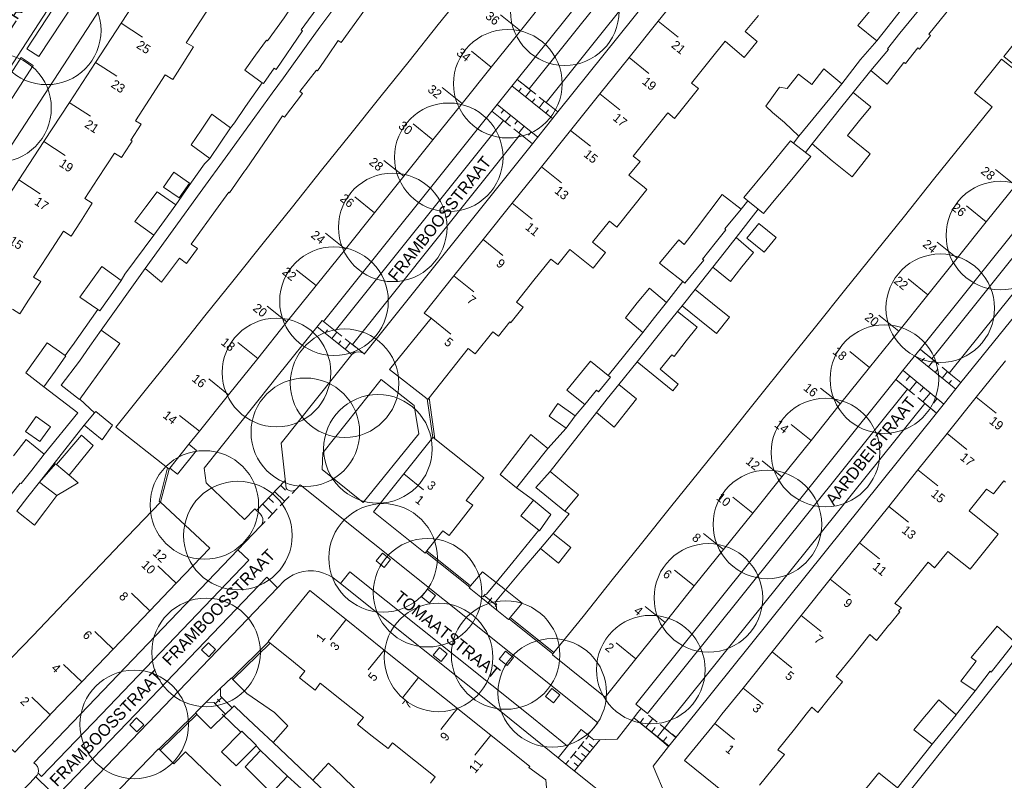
# Model space of a CAD drawing. Header units: metres. Extents: x 134994 to 136506, y 457393 to 459006.
# Tile 22 of 171: x 135301 to 135417, y 457792 to 457882. Entities that reach past the tile are written whole.
import ezdxf
from ezdxf.enums import TextEntityAlignment as Align

# ---------------------------------------------------------------- set-up
doc = ezdxf.new("R2010")
doc.units = ezdxf.units.M
for name, color, linetype, lineweight in [('B-WE-GR-BOOM-S', 250, 'Continuous', 13), ('B-WE-KG_BEBOUWING', 251, 'Continuous', 20), ('B-WE-KG_BEBOUWING TUSSENMUUR', 251, 'Continuous', 5), ('B-WE-KG_HUISNR', 251, 'Continuous', 5), ('B-WE-KG_ONDERGROND_REST', 251, 'Continuous', 5), ('B-WE-KG_STRAATNAAM', 251, 'Continuous', 5)]:
    doc.layers.add(name, color=color, linetype=linetype, lineweight=lineweight)
doc.styles.add('Styledgn000', font='dgn000.shx')

# ---------------------------------------------------------------- blocks, each defined once
blk = doc.blocks.new('SGR-BOOM_02')
blk.add_circle((0, 0), 6.4)

msp = doc.modelspace()

# ---------------------------------------------------------------- linework, layer by layer
at = {"layer": 'B-WE-KG_BEBOUWING', "flags": 128}
for points in [[(135411.16, 457883.69), (135410.35, 457882.67), (135408.35, 457880.18), (135408.55, 457880.02), (135407.27, 457878.42), (135407.08, 457878.59), (135405.59, 457876.72), (135405.42, 457876.86), (135403.45, 457874.28), (135401.51, 457875.9), (135403.59, 457878.38), (135403.49, 457878.47), (135404.95, 457880.29), (135408.23, 457884.36), (135411.84, 457888.87), (135413.09, 457890.42), (135415.29, 457888.85), (135413.95, 457887.18)], [(135332.37, 457882.12), (135330.43, 457879.39), (135330.28, 457879.5), (135328.99, 457877.7), (135327.74, 457875.95), (135329.8, 457874.47), (135329.93, 457874.38), (135331.18, 457876.19), (135331.43, 457876.02), (135334.55, 457880.57), (135334.37, 457880.7), (135336.67, 457883.82), (135338.96, 457886.94), (135336.65, 457888.57), (135335.52, 457886.87), (135334.54, 457885.38)], [(135401.42, 457882.91), (135399.99, 457881.21), (135402.23, 457879.39), (135403.57, 457881.1), (135404.99, 457882.9), (135404.87, 457882.99), (135402.85, 457884.6)], [(135391.33, 457869.78), (135393.05, 457868.16), (135396.68, 457872.6), (135398.1, 457874.34), (135395.99, 457876.09), (135394.56, 457874.27), (135393, 457875.49), (135391.66, 457873.77), (135390.77, 457873.96), (135389.14, 457871.7), (135389.95, 457870.96)], [(135398.12, 457871.66), (135394.59, 457867.26), (135396.95, 457865.26), (135399.33, 457863.36), (135401.43, 457866.08), (135398.77, 457868.26), (135400.2, 457870), (135401.54, 457871.64), (135399.44, 457873.32)], [(135324.83, 457867.35), (135326.07, 457869.16), (135323.85, 457870.74), (135322.59, 457868.88), (135321.41, 457867.14), (135323.6, 457865.54)], [(135388.26, 457859.54), (135387.03, 457860.55), (135386.55, 457860.95), (135389.41, 457864.41), (135392.06, 457867.61), (135392.4, 457867.35), (135393.8, 457866.27), (135393.83, 457866.25), (135394.44, 457865.77), (135391.81, 457862.59), (135390.13, 457860.57), (135388.87, 457859.04), (135388.68, 457859.2)], [(135316.09, 457859.85), (135317.39, 457861.61), (135319.6, 457860.05), (135318.27, 457858.23), (135317.01, 457856.5), (135314.78, 457858.09)], [(135383.18, 457855.55), (135384.45, 457857.13), (135384.33, 457857.22), (135386.23, 457859.56), (135384, 457861.3), (135380.97, 457857.29), (135379.54, 457855.4), (135378.88, 457855.93), (135376.62, 457853.21), (135377.38, 457852.6), (135379.36, 457851.01), (135379.59, 457850.83), (135381.85, 457853.55), (135381.67, 457853.68)], [(135384.23, 457854.42), (135385.64, 457856.23), (135387.7, 457854.45), (135386.33, 457852.74), (135384.97, 457851.03), (135382.9, 457852.7)], [(135309.59, 457850.99), (135310.88, 457852.78), (135313.16, 457851.13), (135311.89, 457849.34), (135310.65, 457847.58), (135310.43, 457847.73), (135308.3, 457849.2)], [(135374, 457848.5), (135375.42, 457850.23), (135377.43, 457848.54), (135376.04, 457846.77), (135374.67, 457845.02), (135372.6, 457846.76)], [(135381.33, 457846.51), (135379.27, 457848.17), (135380.82, 457850.1), (135382.88, 457848.45), (135384.88, 457846.84), (135383.33, 457844.91)], [(135378.72, 457847.48), (135380.81, 457845.85), (135381.05, 457845.66), (135379.77, 457844.02), (135378.33, 457842.18), (135378.06, 457842.4), (135376.69, 457840.68), (135378.8, 457838.92), (135378.18, 457838.14), (135373.98, 457841.57), (135377.42, 457845.86)], [(135309.49, 457843.41), (135308.24, 457841.65), (135306.11, 457838.82), (135308.27, 457837.12), (135308.3, 457837.16), (135311.63, 457841.8), (135313.01, 457843.72), (135310.8, 457845.28)], [(135303.19, 457842.03), (135301.93, 457840.27), (135304.05, 457838.63), (135305.37, 457840.47), (135306.66, 457842.26), (135306.58, 457842.31), (135304.45, 457843.79)], [(135367.83, 457836.53), (135369.17, 457838.21), (135369.43, 457838.01), (135370.84, 457839.76), (135370.58, 457839.96), (135368.5, 457841.63), (135367.08, 457839.89), (135365.71, 457838.22)], [(135366.67, 457835.21), (135365.61, 457833.73), (135363.6, 457835.17), (135364.65, 457836.65)], [(135366.67, 457835.21), (135365.61, 457833.73), (135363.6, 457835.17), (135364.65, 457836.65)], [(135310.03, 457835.55), (135310.17, 457835.72), (135312.15, 457834.08), (135310.93, 457832.38), (135308.82, 457834.11), (135310.93, 457832.38), (135312.15, 457834.08), (135310.17, 457835.72)], [(135303.58, 457832.15), (135304.83, 457833.9), (135303.16, 457835.1), (135301.9, 457833.35), (135303.58, 457832.15), (135301.9, 457833.35), (135303.16, 457835.1), (135304.83, 457833.9)], [(135302.18, 457825.64), (135303.53, 457827.36), (135305.43, 457829.55), (135305.54, 457829.45), (135307.04, 457828.2), (135308.11, 457827.29), (135305.59, 457825.8), (135303.57, 457827.33), (135303.53, 457827.36), (135305.43, 457829.55), (135305.54, 457829.45), (135308.48, 457832.91), (135309.85, 457831.71), (135307.04, 457828.2), (135308.11, 457827.29), (135305.59, 457825.8), (135304.27, 457824.06), (135302.95, 457822.32), (135300.86, 457823.96)], [(135307.04, 457828.2), (135309.85, 457831.71), (135308.48, 457832.91), (135305.54, 457829.45)], [(135359.77, 457826.69), (135357.82, 457828.28), (135361.46, 457832.98), (135363.46, 457831.34), (135361.46, 457832.98), (135357.82, 457828.28)], [(135349.89, 457832.62), (135349.92, 457832.65), (135350.13, 457832.47), (135355.9, 457827.87), (135353.84, 457825.22), (135354.61, 457824.65), (135353.22, 457822.88), (135351.81, 457821.1), (135351.07, 457821.65), (135351.81, 457821.1), (135353.22, 457822.88), (135354.61, 457824.65), (135353.84, 457825.22), (135355.9, 457827.87), (135350.13, 457832.47), (135349.92, 457832.65)], [(135346.47, 457828.34), (135342.91, 457823.88), (135349, 457819), (135349.08, 457819.1), (135349, 457819), (135342.91, 457823.88)], [(135363.74, 457828.61), (135367.08, 457825.88), (135365.44, 457823.97), (135362.04, 457826.74)], [(135363.74, 457828.61), (135367.08, 457825.88), (135365.44, 457823.97), (135362.04, 457826.74)], [(135302.18, 457825.64), (135303.53, 457827.36), (135303.57, 457827.33), (135305.59, 457825.8), (135304.27, 457824.06), (135302.95, 457822.32), (135300.86, 457823.96)], [(135410.47, 457819.04), (135409.04, 457817.27), (135408.27, 457817.95), (135406.22, 457815.4), (135404.37, 457813.08), (135405.12, 457812.57), (135404.8, 457812.21), (135404.96, 457812.08), (135404.8, 457812.21), (135405.12, 457812.57), (135404.37, 457813.08), (135406.22, 457815.4), (135408.27, 457817.95), (135409.04, 457817.27), (135410.47, 457819.04), (135410.6, 457819.2), (135413.22, 457817.1), (135416.53, 457821.23), (135413.1, 457823.98), (135415.16, 457826.55), (135415.97, 457825.98), (135417.18, 457827.53), (135417.41, 457827.36), (135417.18, 457827.53), (135415.97, 457825.98), (135415.16, 457826.55), (135413.1, 457823.98), (135416.53, 457821.23), (135413.22, 457817.1), (135410.6, 457819.2)], [(135361.78, 457825.26), (135363.8, 457823.54), (135362.46, 457821.64), (135362.39, 457821.7), (135360.29, 457823.39)], [(135361.78, 457825.26), (135363.8, 457823.54), (135362.46, 457821.64), (135362.39, 457821.7), (135360.29, 457823.39)], [(135364.09, 457821.32), (135366.15, 457819.65), (135364.73, 457817.82), (135362.59, 457819.54), (135364.73, 457817.82), (135366.15, 457819.65)], [(135358.45, 457814.69), (135357.36, 457815.53), (135355.75, 457816.81), (135354.35, 457815.13), (135355.75, 457816.81), (135357.36, 457815.53), (135356.23, 457814.15), (135355.93, 457814.01), (135355.54, 457813.81), (135354.18, 457814.91), (135354.25, 457815), (135354.18, 457814.91), (135355.54, 457813.81), (135357.44, 457812.29), (135357.35, 457812.87), (135357.29, 457813.27), (135358.45, 457814.69), (135360.42, 457813.12), (135359.01, 457811.41), (135360.42, 457813.12), (135358.45, 457814.69), (135357.36, 457815.53), (135356.23, 457814.15), (135355.93, 457814.01), (135355.54, 457813.81), (135357.44, 457812.29), (135358.82, 457811.17), (135358.9, 457811.27), (135358.82, 457811.17), (135357.44, 457812.29), (135357.35, 457812.87), (135357.29, 457813.27)], [(135414.87, 457808.54), (135413.33, 457806.7), (135413.93, 457806.27), (135412.13, 457803.92), (135413.84, 457802.75), (135415.58, 457805.07), (135415.71, 457804.97), (135417.08, 457806.7), (135418.51, 457808.51), (135418.46, 457808.55), (135416.41, 457810.38)], [(135414.87, 457808.54), (135413.33, 457806.7), (135413.93, 457806.27), (135412.13, 457803.92), (135413.84, 457802.75), (135415.58, 457805.07), (135415.71, 457804.97), (135417.08, 457806.7), (135418.51, 457808.51), (135418.46, 457808.55), (135416.41, 457810.38)], [(135333.05, 457806.54), (135330.72, 457808.4)], [(135373.84, 457806.55), (135370.23, 457802.04), (135363.99, 457807.03), (135370.23, 457802.04)], [(135329.07, 457796.3), (135329.11, 457796.34), (135327.39, 457798), (135327.28, 457797.89), (135325, 457795.58), (135326.7, 457793.93)], [(135331.23, 457794.18), (135332.77, 457792.72), (135330.88, 457790.72), (135329.33, 457792.26), (135327.77, 457793.8), (135329.6, 457795.72)], [(135339.18, 457792.73), (135337.61, 457794.25), (135335.76, 457792.25), (135337.29, 457790.78), (135338.9, 457789.21), (135338.97, 457789.28), (135340.75, 457791.21)], [(135401.08, 457791.41), (135399.69, 457789.71), (135401.93, 457787.86), (135403.3, 457789.6), (135404.67, 457791.35), (135402.46, 457793.11)]]:
    msp.add_lwpolyline(points, close=True, dxfattribs=at)
for points in [[(135283.07, 457835.34), (135280.06, 457830.72), (135277.05, 457826.1), (135274.01, 457821.44), (135280.19, 457817.28), (135280.4, 457817.15), (135282.32, 457820.12), (135280.4, 457817.15), (135280.19, 457817.28), (135274.01, 457821.44), (135277.05, 457826.1), (135280.06, 457830.72), (135283.07, 457835.34), (135286.08, 457839.95), (135289.08, 457844.56), (135292.03, 457849.08), (135295.06, 457853.73), (135298.11, 457858.41), (135301.12, 457863.02), (135304.05, 457867.52), (135307.06, 457872.13), (135310.15, 457876.86), (135313.15, 457881.48), (135316.17, 457886.09)], [(135353.97, 457885.61), (135350.53, 457881.32), (135347.1, 457877.02), (135343.66, 457872.73), (135340.22, 457868.43), (135336.78, 457864.14), (135333.35, 457859.85), (135329.91, 457855.55), (135326.48, 457851.25), (135323.02, 457846.97), (135319.59, 457842.67), (135316.16, 457838.38), (135312.55, 457833.87), (135318.64, 457829.05), (135318.82, 457828.91), (135318.91, 457829.03), (135321.16, 457831.84), (135322.39, 457833.38), (135321.16, 457831.84), (135318.91, 457829.03), (135318.82, 457828.91), (135318.64, 457829.05), (135312.55, 457833.87)], [(135388.28, 457882.39), (135386.7, 457880.49), (135388.12, 457879.34), (135386.6, 457877.44), (135384.35, 457879.37), (135382.42, 457876.95), (135380.4, 457874.43), (135381.21, 457873.78), (135379.79, 457872.01), (135378.38, 457870.23), (135377.6, 457870.91), (135375.55, 457868.35), (135373.53, 457865.82), (135374.33, 457865.19), (135373.02, 457863.56), (135374.61, 457862.31), (135375.14, 457861.89), (135371.58, 457857.44), (135370.71, 457858.14), (135368.72, 457855.65), (135370.24, 457854.43), (135368.79, 457852.62), (135366.05, 457854.82), (135364.64, 457853.05), (135363.82, 457853.68), (135361.81, 457851.17), (135359.75, 457848.58), (135360.55, 457848.01), (135359.15, 457846.25), (135359.1, 457846.17), (135358.96, 457846.29), (135357.64, 457844.58), (135356.97, 457845.1), (135354.87, 457842.49), (135354.06, 457843.14), (135349.48, 457837.32), (135349.32, 457837.11), (135349.23, 457837.18), (135344.81, 457840.66), (135349.7, 457846.7), (135348.86, 457847.28), (135352.38, 457851.68), (135355.82, 457855.97), (135359.26, 457860.26), (135362.7, 457864.55), (135366.14, 457868.84), (135369.58, 457873.14), (135373.03, 457877.43), (135376.47, 457881.72), (135379.91, 457886.01)], [(135324.38, 457884.63), (135322.51, 457881.76), (135320.82, 457879.16), (135321.68, 457878.69), (135320.34, 457876.58), (135319.24, 457874.85), (135318.35, 457875.38), (135316.5, 457872.53), (135314.85, 457869.99), (135315.53, 457869.58), (135314.3, 457867.69), (135314.47, 457867.58), (135314.24, 457867.23), (135313.19, 457865.65), (135312.36, 457866.17), (135310.41, 457863.18), (135308.88, 457860.83), (135309.76, 457860.25), (135308.37, 457858.08), (135307.28, 457856.37), (135306.37, 457856.97), (135304.48, 457854.07), (135302.83, 457851.54), (135303.69, 457851.02), (135302.26, 457848.82), (135301.22, 457847.23), (135300.37, 457847.76)], [(135342.99, 457884.64), (135340.95, 457881.77), (135339.08, 457879.2), (135338.75, 457879.44), (135337.51, 457877.62), (135336.3, 457875.85), (135336.17, 457875.94), (135334.23, 457873.43), (135334.54, 457873.2), (135332.43, 457870.4), (135332.19, 457870.57), (135330.95, 457868.76), (135327.89, 457864.28), (135327.72, 457864.03), (135325.94, 457861.49), (135325.85, 457861.56), (135324.59, 457859.82), (135321.42, 457855.43), (135322.16, 457854.91), (135320.88, 457853.16), (135320.04, 457853.79), (135317.92, 457850.97), (135315.98, 457852.58), (135319.29, 457857.14), (135322.47, 457861.52), (135325.73, 457866.01), (135328.92, 457870.4), (135330.98, 457873.24), (135332.28, 457875.03), (135335.38, 457879.34), (135336.57, 457881), (135338.48, 457883.53)], [(135322.39, 457833.38), (135325.83, 457837.67), (135329.27, 457841.96), (135332.71, 457846.26), (135336.15, 457850.55), (135339.59, 457854.84), (135343.03, 457859.14), (135346.47, 457863.43), (135349.9, 457867.72), (135353.34, 457872.02), (135356.78, 457876.31), (135360.22, 457880.6), (135363.66, 457884.89)], [(135420.49, 457881.7), (135417.18, 457877.57), (135419.25, 457875.91)], [(135418.99, 457875.6), (135416.93, 457877.26), (135413.74, 457873.28), (135415.81, 457871.62), (135412.36, 457867.33), (135408.92, 457863.04), (135405.48, 457858.75), (135402.04, 457854.46), (135398.43, 457849.96), (135395.15, 457845.88), (135391.59, 457841.44), (135388.26, 457837.29), (135384.82, 457833), (135381.38, 457828.71), (135377.93, 457824.42), (135374.49, 457820.13), (135371.05, 457815.84), (135367.61, 457811.54), (135364.18, 457807.27), (135364.06, 457807.12), (135363.99, 457807.03), (135364.06, 457807.12), (135364.18, 457807.27), (135367.61, 457811.54), (135371.05, 457815.84), (135374.49, 457820.13), (135377.93, 457824.42), (135381.38, 457828.71), (135384.82, 457833)], [(135320, 457860.88), (135318.17, 457862.17), (135319.39, 457863.91), (135321.22, 457862.62), (135320, 457860.88)], [(135397.8, 457836.44), (135394.48, 457832.3), (135391.04, 457828.01), (135387.6, 457823.72), (135384.16, 457819.42), (135380.72, 457815.13), (135377.28, 457810.84), (135373.84, 457806.55), (135377.28, 457810.84), (135380.72, 457815.13), (135384.16, 457819.42), (135387.6, 457823.72), (135391.04, 457828.01), (135394.48, 457832.3), (135397.8, 457836.44), (135401.37, 457840.89), (135404.65, 457844.99), (135408.25, 457849.47), (135411.69, 457853.77), (135415.13, 457858.06), (135418.57, 457862.35)], [(135388.32, 457857.87), (135390.36, 457856.21), (135388.95, 457854.47), (135386.91, 457856.13), (135388.32, 457857.87)], [(135417.38, 457841.68), (135413.94, 457837.39), (135410.51, 457833.1)], [(135369.18, 457835.59), (135370.46, 457837.18), (135371.83, 457838.89), (135373.92, 457837.2), (135372.56, 457835.49), (135371.26, 457833.85), (135369.18, 457835.59), (135371.26, 457833.85), (135372.56, 457835.49)], [(135385.65, 457789.65), (135379.55, 457794.54), (135383.12, 457798.93), (135383.98, 457800), (135386.46, 457803.1), (135389.88, 457807.36), (135393.32, 457811.65), (135396.75, 457815.94), (135400.19, 457820.23), (135403.63, 457824.52), (135407.07, 457828.81), (135410.51, 457833.1), (135407.07, 457828.81), (135403.63, 457824.52), (135400.19, 457820.23), (135396.75, 457815.94), (135393.32, 457811.65), (135389.88, 457807.36), (135386.46, 457803.1), (135383.98, 457800)], [(135299.29, 457824.77), (135301.28, 457827.27), (135301.38, 457827.2), (135302.63, 457828.8), (135304.08, 457830.67), (135301.95, 457832.4), (135300.48, 457830.47)], [(135300.48, 457830.47), (135301.95, 457832.4), (135304.08, 457830.67), (135302.63, 457828.8), (135301.38, 457827.2), (135301.28, 457827.27), (135299.29, 457824.77)], [(135295.81, 457800), (135294.79, 457800.95), (135294.87, 457801.04), (135294.79, 457800.95), (135295.81, 457800), (135300.62, 457795.55), (135304.8, 457799.94), (135304.85, 457800), (135308.51, 457803.82), (135312.23, 457807.69), (135316.54, 457812.2), (135319.66, 457815.45), (135323.62, 457819.58), (135317.8, 457825.02), (135323.62, 457819.58), (135319.66, 457815.45), (135316.54, 457812.2), (135312.23, 457807.69), (135308.51, 457803.82), (135304.85, 457800)], [(135353.65, 457800), (135352.79, 457800.68), (135348.22, 457804.33), (135344.16, 457807.58), (135339.67, 457811.17), (135335.4, 457814.59), (135330.51, 457808.57), (135335.4, 457814.59), (135339.67, 457811.17), (135344.16, 457807.58), (135348.22, 457804.33), (135352.79, 457800.68), (135353.65, 457800), (135356.72, 457797.55), (135361.35, 457793.84), (135361.22, 457793.72), (135363.2, 457792.26), (135363.35, 457790.9)], [(135393.89, 457800), (135394.55, 457800.84), (135395.27, 457800.23), (135396.65, 457801.93), (135398.2, 457803.84), (135397.45, 457804.45), (135399.35, 457806.82), (135401.42, 457809.4), (135402.18, 457808.71), (135403.6, 457810.46), (135403.79, 457810.68), (135403.6, 457810.46), (135402.18, 457808.71), (135401.42, 457809.4), (135399.35, 457806.82), (135397.45, 457804.45), (135398.2, 457803.84), (135396.65, 457801.93), (135395.27, 457800.23), (135394.55, 457800.84), (135393.89, 457800), (135392.52, 457798.25), (135390.58, 457795.8), (135391.35, 457795.28), (135389.89, 457793.48), (135388.39, 457791.63)], [(135349.64, 457791.9), (135350.19, 457792.63), (135347.85, 457794.49), (135345.16, 457796.65), (135344.63, 457795.97), (135342.75, 457797.44), (135341.02, 457798.8), (135341.71, 457799.62), (135341.23, 457800), (135339.34, 457801.51), (135336.63, 457803.68), (135336.04, 457802.83), (135334.2, 457804.32), (135334.81, 457805.08), (135334.2, 457804.32), (135336.04, 457802.83), (135336.63, 457803.68), (135339.34, 457801.51), (135341.23, 457800)], [(135331.42, 457800), (135331.22, 457800.2), (135331.42, 457800), (135332.82, 457798.64), (135331.07, 457796.68), (135329.38, 457798.25), (135327.52, 457800), (135326.47, 457800.99), (135326.23, 457800.76), (135325.04, 457802), (135324.89, 457802.15), (135325.04, 457802), (135326.23, 457800.76), (135325.46, 457800.01), (135324.26, 457801.25), (135324.11, 457801.4), (135324.26, 457801.25), (135325.46, 457800.01), (135325.45, 457800), (135323.73, 457798.32), (135322.1, 457799.99), (135322.09, 457800), (135321.91, 457800.18), (135323.18, 457801.42), (135324.89, 457803.09), (135326.15, 457804.32), (135326.19, 457804.28), (135326.34, 457804.12), (135327.97, 457802.45), (135326.34, 457804.12), (135326.19, 457804.28), (135326.15, 457804.32), (135324.89, 457803.09), (135324.89, 457802.15), (135324.89, 457803.09), (135323.18, 457801.42), (135324.11, 457801.4), (135323.18, 457801.42), (135321.91, 457800.18), (135322.09, 457800)], [(135411.51, 457800), (135411.57, 457799.95), (135410.17, 457798.22), (135408.77, 457796.48), (135406.59, 457798.19), (135408.05, 457799.93), (135408.11, 457800), (135409.54, 457801.71), (135411.51, 457800), (135409.54, 457801.71), (135408.11, 457800)], [(135324.93, 457791.57), (135322.95, 457793.47), (135320.73, 457795.59), (135319.37, 457794.16), (135317.76, 457795.76), (135317.62, 457795.91), (135317.57, 457795.95), (135312.03, 457790.19)]]:
    msp.add_lwpolyline(points, dxfattribs=at)
at = {"layer": 'B-WE-KG_BEBOUWING'}
for points in [[(135310.03, 457835.55), (135308.82, 457834.11)], [(135346.47, 457828.34), (135349.89, 457832.62)], [(135363.46, 457831.34), (135359.77, 457826.69)], [(135294.87, 457801.04), (135295.05, 457801.23), (135299.07, 457805.43), (135302.78, 457809.31), (135306.49, 457813.19), (135310.82, 457817.72), (135313.92, 457820.96), (135317.8, 457825.02), (135313.92, 457820.96), (135310.82, 457817.72), (135306.49, 457813.19), (135302.78, 457809.31), (135299.07, 457805.43), (135295.05, 457801.23)], [(135349.2, 457819.26), (135351.07, 457821.65), (135349.2, 457819.26), (135349.08, 457819.1)], [(135364.09, 457821.32), (135362.59, 457819.54)], [(135354.35, 457815.13), (135354.25, 457815)], [(135404.96, 457812.08), (135403.79, 457810.68)], [(135359.01, 457811.41), (135358.9, 457811.27)], [(135330.55, 457808.53), (135330.51, 457808.57), (135330.55, 457808.53), (135330.72, 457808.4)], [(135334.81, 457805.08), (135333.05, 457806.54)], [(135331.22, 457800.2), (135327.97, 457802.45)]]:
    msp.add_lwpolyline(points, close=True, dxfattribs=at)
msp.add_lwpolyline([(135327.52, 457800), (135326.47, 457800.99), (135326.23, 457800.76), (135325.46, 457800.01), (135325.45, 457800)], dxfattribs=at)
at = {"layer": 'B-WE-KG_BEBOUWING TUSSENMUUR'}
for p, q in [((135360.22, 457880.6), (135357.88, 457882.48)), ((135376.47, 457881.72), (135378.81, 457879.84)), ((135313.15, 457881.48), (135315.67, 457879.84)), ((135356.78, 457876.31), (135354.44, 457878.18)), ((135373.03, 457877.43), (135375.37, 457875.55)), ((135310.14, 457876.86), (135312.66, 457875.23)), ((135353.35, 457872.01), (135351, 457873.89)), ((135369.59, 457873.14), (135371.93, 457871.26)), ((135307.04, 457872.14), (135309.56, 457870.51)), ((135349.91, 457867.72), (135347.57, 457869.6)), ((135366.14, 457868.84), (135368.49, 457866.97)), ((135304.04, 457867.53), (135306.55, 457865.89)), ((135346.47, 457863.43), (135344.13, 457865.3)), ((135362.7, 457864.55), (135365.05, 457862.68)), ((135418.57, 457862.35), (135416.23, 457864.23)), ((135301.12, 457863.02), (135303.63, 457861.38)), ((135343.03, 457859.14), (135340.69, 457861.01)), ((135359.26, 457860.26), (135361.6, 457858.38)), ((135415.13, 457858.06), (135412.79, 457859.94)), ((135339.59, 457854.84), (135337.25, 457856.72)), ((135355.82, 457855.97), (135358.16, 457854.09)), ((135411.69, 457853.77), (135409.35, 457855.65)), ((135336.15, 457850.55), (135333.81, 457852.42)), ((135352.38, 457851.68), (135354.72, 457849.8)), ((135408.25, 457849.47), (135405.91, 457851.35)), ((135332.71, 457846.26), (135330.37, 457848.13)), ((135404.81, 457845.18), (135402.47, 457847.06)), ((135349.7, 457846.7), (135352.04, 457844.82)), ((135329.27, 457841.96), (135326.93, 457843.84)), ((135401.37, 457840.89), (135399.03, 457842.77)), ((135325.83, 457837.67), (135323.49, 457839.55)), ((135397.93, 457836.6), (135395.59, 457838.47)), ((135413.94, 457837.39), (135416.29, 457835.52)), ((135322.39, 457833.38), (135320.05, 457835.25)), ((135322.39, 457833.38), (135320.05, 457835.25)), ((135394.48, 457832.3), (135392.14, 457834.18)), ((135394.48, 457832.3), (135392.14, 457834.18)), ((135410.51, 457833.1), (135412.85, 457831.23)), ((135410.51, 457833.1), (135412.85, 457831.23)), ((135391.04, 457828.01), (135388.7, 457829.89)), ((135391.04, 457828.01), (135388.7, 457829.89)), ((135346.47, 457828.34), (135348.81, 457826.46)), ((135346.47, 457828.34), (135348.81, 457826.46)), ((135407.07, 457828.81), (135409.41, 457826.94)), ((135407.07, 457828.81), (135409.41, 457826.94)), ((135387.6, 457823.72), (135385.26, 457825.59)), ((135387.6, 457823.72), (135385.26, 457825.59)), ((135403.63, 457824.52), (135405.97, 457822.65)), ((135403.63, 457824.52), (135405.97, 457822.65)), ((135384.16, 457819.42), (135381.82, 457821.3)), ((135384.16, 457819.42), (135381.82, 457821.3)), ((135400.19, 457820.23), (135402.53, 457818.35)), ((135400.19, 457820.23), (135402.53, 457818.35)), ((135319.66, 457815.45), (135317.5, 457817.52)), ((135319.66, 457815.45), (135317.5, 457817.52)), ((135380.72, 457815.13), (135378.38, 457817.01)), ((135380.72, 457815.13), (135378.38, 457817.01)), ((135396.75, 457815.94), (135399.1, 457814.06)), ((135396.75, 457815.94), (135399.1, 457814.06)), ((135316.54, 457812.2), (135314.38, 457814.27)), ((135316.54, 457812.2), (135314.38, 457814.27)), ((135377.28, 457810.84), (135374.94, 457812.72)), ((135377.28, 457810.84), (135374.94, 457812.72)), ((135339.66, 457811.15), (135337.8, 457808.8)), ((135339.66, 457811.15), (135337.8, 457808.8)), ((135393.32, 457811.65), (135395.66, 457809.77)), ((135393.32, 457811.65), (135395.66, 457809.77)), ((135312.23, 457807.69), (135310.06, 457809.77)), ((135312.23, 457807.69), (135310.06, 457809.77)), ((135344.16, 457807.58), (135342.29, 457805.23)), ((135344.16, 457807.58), (135342.29, 457805.23)), ((135373.84, 457806.54), (135371.5, 457808.42)), ((135373.84, 457806.54), (135371.5, 457808.42)), ((135389.88, 457807.36), (135392.22, 457805.48)), ((135389.88, 457807.36), (135392.22, 457805.48)), ((135308.51, 457803.82), (135306.35, 457805.89)), ((135308.51, 457803.82), (135306.35, 457805.89)), ((135348.22, 457804.33), (135346.36, 457801.98)), ((135348.22, 457804.33), (135346.36, 457801.98)), ((135386.48, 457803.09), (135388.82, 457801.21)), ((135386.48, 457803.09), (135388.82, 457801.21)), ((135304.73, 457800), (135302.63, 457802.02)), ((135304.73, 457800), (135302.63, 457802.02)), ((135352.79, 457800.69), (135352.24, 457800)), ((135352.79, 457800.69), (135352.24, 457800)), ((135304.8, 457799.94), (135304.73, 457800)), ((135352.24, 457800), (135350.83, 457798.23)), ((135383.12, 457798.93), (135385.45, 457797.04)), ((135356.72, 457797.54), (135354.85, 457795.2))]:
    msp.add_line(p, q, dxfattribs=at)
at = {"layer": 'B-WE-KG_ONDERGROND_REST'}
for p, q in [((135390.3, 457912.91), (135359.84, 457874.86)), ((135364.64, 457871.02), (135390.99, 457903.96)), ((135306.14, 457884.75), (135302.06, 457878.46)), ((135400.31, 457877.21), (135402.23, 457879.39)), ((135303.47, 457877.55), (135302.06, 457878.46)), ((135301.39, 457877.43), (135294.99, 457867.56)), ((135302.81, 457876.51), (135301.39, 457877.43)), ((135398.1, 457874.34), (135400.31, 457877.21)), ((135401.51, 457875.9), (135399.44, 457873.32)), ((135359.84, 457874.86), (135356.84, 457871.12)), ((135360.44, 457874.38), (135359.84, 457874.86)), ((135329.8, 457874.47), (135327.81, 457871.67)), ((135364.02, 457870.24), (135359.22, 457874.08)), ((135360.02, 457873.44), (135360.33, 457873.83)), ((135360.82, 457872.8), (135361.44, 457873.58)), ((135362.04, 457873.1), (135360.84, 457874.06)), ((135431.96, 457873.83), (135407.33, 457843.06)), ((135361.62, 457872.16), (135361.93, 457872.55)), ((135363.64, 457871.82), (135362.44, 457872.78)), ((135362.27, 457868.05), (135357.47, 457871.9)), ((135358.27, 457871.26), (135357.96, 457870.87)), ((135362.42, 457871.52), (135363.04, 457872.3)), ((135363.22, 457870.88), (135363.53, 457871.27)), ((135364.64, 457871.02), (135364.05, 457871.5)), ((135356.84, 457871.12), (135337, 457846.33)), ((135357.44, 457870.64), (135356.84, 457871.12)), ((135359.04, 457869.35), (135357.84, 457870.32)), ((135359.07, 457870.62), (135358.44, 457869.84)), ((135361.65, 457867.27), (135364.64, 457871.02)), ((135360.64, 457868.07), (135359.44, 457869.03)), ((135359.87, 457869.97), (135359.56, 457869.59)), ((135360.67, 457869.33), (135360.04, 457868.55)), ((135361.47, 457868.69), (135361.16, 457868.3)), ((135393.05, 457868.16), (135392.4, 457867.35)), ((135394.59, 457867.26), (135393.83, 457866.25)), ((135323, 457864.89), (135323.6, 457865.54)), ((135386.23, 457859.56), (135387.03, 457860.55)), ((135388.26, 457859.54), (135385.64, 457856.23)), ((135313.59, 457851.91), (135317.01, 457856.5)), ((135382.9, 457852.7), (135380.82, 457850.1)), ((135310.8, 457845.28), (135315.98, 457852.58)), ((135313.16, 457851.13), (135313.59, 457851.91)), ((135377.43, 457848.54), (135379.36, 457851.01)), ((135420.28, 457849.23), (135412.15, 457839.11)), ((135378.72, 457847.48), (135379.27, 457848.17)), ((135336.86, 457846.44), (135331.25, 457839.42)), ((135336.26, 457845.69), (135340.35, 457842.41)), ((135337, 457846.33), (135336.86, 457846.44)), ((135337, 457846.33), (135337.6, 457845.86)), ((135337.19, 457844.94), (135337.49, 457845.32)), ((135337.98, 457844.31), (135338.58, 457845.07)), ((135337.99, 457845.54), (135339.18, 457844.59)), ((135370.58, 457839.96), (135374.67, 457845.02)), ((135338.77, 457843.67), (135339.07, 457844.05)), ((135339.56, 457843.04), (135340.17, 457843.8)), ((135339.57, 457844.27), (135340.76, 457843.32)), ((135340.35, 457842.41), (135340.66, 457842.79)), ((135341.16, 457843.01), (135341.75, 457842.53)), ((135407.33, 457843.06), (135405.26, 457840.48)), ((135406.7, 457842.28), (135411.53, 457838.33)), ((135408.34, 457842.23), (135409.55, 457841.24)), ((135407.51, 457841.62), (135407.83, 457842.01)), ((135408.31, 457840.96), (135408.95, 457841.74)), ((135410.13, 457836.56), (135405.32, 457840.52)), ((135406.12, 457839.86), (135405.69, 457839.34)), ((135409.11, 457840.3), (135409.43, 457840.69)), ((135409.92, 457839.65), (135410.55, 457840.42)), ((135409.95, 457840.91), (135411.15, 457839.92)), ((135330.97, 457839.07), (135331.25, 457839.42)), ((135405.07, 457838.99), (135404.47, 457839.48)), ((135406.92, 457839.2), (135406.07, 457838.16)), ((135410.2, 457836.67), (135412.15, 457839.11)), ((135410.72, 457838.99), (135411.04, 457839.37)), ((135304.05, 457838.63), (135308.04, 457835.56)), ((135406.67, 457837.67), (135405.47, 457838.66)), ((135407.72, 457838.54), (135407.3, 457838.02)), ((135408.52, 457837.88), (135407.67, 457836.84)), ((135310.03, 457835.55), (135308.3, 457837.16)), ((135349.23, 457837.18), (135349.89, 457832.62)), ((135350.13, 457832.47), (135349.48, 457837.32)), ((135366.67, 457835.21), (135367.83, 457836.53)), ((135366.67, 457835.21), (135367.83, 457836.53)), ((135408.27, 457836.35), (135407.07, 457837.34)), ((135409.33, 457837.22), (135408.9, 457836.7)), ((135304.08, 457830.67), (135308.04, 457835.56)), ((135304.08, 457830.67), (135308.04, 457835.56)), ((135363.74, 457828.61), (135369.18, 457835.59)), ((135363.74, 457828.61), (135369.18, 457835.59)), ((135409.27, 457835.52), (135408.67, 457836.02)), ((135409.27, 457835.52), (135408.67, 457836.02)), ((135303.53, 457827.36), (135308.82, 457834.11)), ((135303.53, 457827.36), (135308.82, 457834.11)), ((135363.46, 457831.34), (135365.61, 457833.73)), ((135363.46, 457831.34), (135365.61, 457833.73)), ((135317.8, 457825.02), (135318.82, 457828.91)), ((135317.8, 457825.02), (135318.82, 457828.91)), ((135332.5, 457827.58), (135329.11, 457824.05)), ((135332.5, 457827.58), (135329.11, 457824.05)), ((135331.24, 457826.27), (135332.43, 457825.13)), ((135331.24, 457826.27), (135332.43, 457825.13)), ((135331.95, 457827.01), (135332.55, 457826.44)), ((135331.95, 457827.01), (135332.55, 457826.44)), ((135333.85, 457826.6), (135333.32, 457826.05)), ((135333.85, 457826.6), (135333.32, 457826.05)), ((135361.78, 457825.26), (135359.77, 457826.69)), ((135361.78, 457825.26), (135359.77, 457826.69)), ((135329.82, 457824.8), (135331.01, 457823.65)), ((135329.82, 457824.8), (135331.01, 457823.65)), ((135330.53, 457825.53), (135331.13, 457824.96)), ((135330.53, 457825.53), (135331.13, 457824.96)), ((135332.96, 457825.68), (135331.9, 457824.58)), ((135332.96, 457825.68), (135331.9, 457824.58)), ((135331.55, 457824.21), (135330.48, 457823.1)), ((135331.55, 457824.21), (135330.48, 457823.1)), ((135330.13, 457822.73), (135329.59, 457822.18)), ((135330.13, 457822.73), (135329.59, 457822.18)), ((135326.93, 457819.39), (135329.59, 457822.18)), ((135326.93, 457819.39), (135329.59, 457822.18)), ((135308.37, 457800), (135326.93, 457819.39)), ((135308.37, 457800), (135326.93, 457819.39)), ((135349.08, 457819.1), (135354.25, 457815)), ((135349.08, 457819.1), (135354.25, 457815)), ((135354.35, 457815.13), (135349.2, 457819.26)), ((135354.35, 457815.13), (135349.2, 457819.26)), ((135317.33, 457800), (135331.61, 457814.92)), ((135317.33, 457800), (135331.61, 457814.92)), ((135339, 457815.41), (135358.29, 457800)), ((135339, 457815.41), (135358.29, 457800)), ((135355.54, 457813.81), (135357.44, 457812.29)), ((135355.54, 457813.81), (135357.44, 457812.29)), ((135355.82, 457813.86), (135356.05, 457814.15)), ((135355.82, 457813.86), (135356.05, 457814.15)), ((135355.93, 457814.01), (135357.35, 457812.87)), ((135355.93, 457814.01), (135357.35, 457812.87)), ((135355.93, 457814.01), (135357.35, 457812.87)), ((135355.93, 457814.01), (135357.35, 457812.87)), ((135356.42, 457813.16), (135356.87, 457813.72)), ((135356.42, 457813.16), (135356.87, 457813.72)), ((135357.23, 457812.73), (135357.46, 457813.02)), ((135357.23, 457812.73), (135357.46, 457813.02)), ((135358.9, 457811.27), (135364.06, 457807.12)), ((135358.9, 457811.27), (135364.06, 457807.12)), ((135364.18, 457807.27), (135359.01, 457811.41)), ((135364.18, 457807.27), (135359.01, 457811.41)), ((135323.18, 457801.42), (135324.89, 457803.09)), ((135323.18, 457801.42), (135324.89, 457803.09)), ((135411.61, 457800), (135413.84, 457802.75)), ((135411.61, 457800), (135413.84, 457802.75)), ((135325.04, 457802), (135324.26, 457801.25)), ((135325.04, 457802), (135324.26, 457801.25)), ((135325.04, 457802), (135324.26, 457801.25)), ((135325.04, 457802), (135324.26, 457801.25)), ((135324.5, 457801.78), (135324.8, 457801.47)), ((135324.5, 457801.78), (135324.8, 457801.47)), ((135324.96, 457802.08), (135325.11, 457801.92)), ((135324.96, 457802.08), (135325.11, 457801.92)), ((135324.18, 457801.33), (135324.33, 457801.17)), ((135324.18, 457801.33), (135324.33, 457801.17)), ((135374.45, 457800.7), (135375.21, 457800.09)), ((135374.45, 457800.7), (135375.21, 457800.09)), ((135308.37, 457800), (135302.88, 457794.3)), ((135317.33, 457800), (135307.47, 457789.78)), ((135327.28, 457797.89), (135325.08, 457800)), ((135358.29, 457800), (135364.66, 457794.88)), ((135361.14, 457800), (135365.79, 457796.26)), ((135371.64, 457797.06), (135373.59, 457799.6)), ((135373.59, 457799.6), (135373.9, 457800)), ((135373.59, 457799.6), (135376.36, 457797.32)), ((135373.59, 457799.6), (135377.74, 457796.26)), ((135374.32, 457799.01), (135374.74, 457799.53)), ((135375.01, 457798.46), (135375.83, 457799.49)), ((135375.32, 457799.9), (135376.35, 457799.08)), ((135398.38, 457781.29), (135413.33, 457800)), ((135411.57, 457799.95), (135411.61, 457800)), ((135375.69, 457797.91), (135376.1, 457798.43)), ((135376.37, 457797.36), (135377.2, 457798.39)), ((135376.69, 457798.8), (135377.71, 457797.98)), ((135366.6, 457793.33), (135369.57, 457797.01)), ((135367.93, 457797.06), (135368.27, 457797.47)), ((135371.64, 457797.06), (135368.86, 457796.99)), ((135376.36, 457797.32), (135377.69, 457796.2)), ((135377.05, 457796.81), (135377.47, 457797.33)), ((135378.05, 457797.7), (135378.57, 457797.29)), ((135329.6, 457795.72), (135329.07, 457796.3)), ((135335.76, 457792.25), (135331.07, 457796.68)), ((135365.79, 457796.26), (135364.66, 457794.88)), ((135367.04, 457795.95), (135367.71, 457796.78)), ((135368.39, 457795.55), (135367.37, 457796.37)), ((135368.83, 457796.1), (135368.33, 457796.51)), ((135377.69, 457796.2), (135375.88, 457793.88)), ((135404.67, 457791.35), (135408.77, 457796.48)), ((135366.14, 457794.84), (135366.81, 457795.67)), ((135367.49, 457794.44), (135366.48, 457795.26)), ((135367.94, 457794.99), (135367.43, 457795.4)), ((135365.58, 457794.15), (135365.92, 457794.56)), ((135367.04, 457793.88), (135366.54, 457794.29)), ((135375.88, 457793.88), (135377.41, 457790.29)), ((135303.79, 457792.68), (135303.38, 457793.07)), ((135332.77, 457792.72), (135335.19, 457790.5))]:
    msp.add_line(p, q, dxfattribs=at)
at = {"layer": 'B-WE-KG_ONDERGROND_REST', "flags": 128}
for points in [[(135352.27, 457941.46), (135349.72, 457943.12), (135342.1, 457931.49), (135336.13, 457922.35), (135322.39, 457901.19), (135294.11, 457857.74), (135282.08, 457839.39), (135271.45, 457823.01), (135274.01, 457821.44)], [(135391.7, 457911.8), (135361.24, 457873.75)], [(135393.68, 457910.17), (135363.25, 457872.14)], [(135291.04, 457863.47), (135291.74, 457863.47), (135295.54, 457869.31), (135307.44, 457887.63), (135311.97, 457894.59), (135311.54, 457895.42)], [(135303.47, 457877.55), (135307.6, 457883.81), (135306.14, 457884.75)], [(135294.99, 457867.56), (135296.37, 457866.63), (135302.81, 457876.51)], [(135436.23, 457876.3), (135408.71, 457841.93)], [(135361.24, 457873.75), (135359.84, 457874.86)], [(135438.36, 457874.61), (135410.77, 457840.24)], [(135326.07, 457869.16), (135326.54, 457869.74), (135327.81, 457871.67)], [(135363.25, 457872.14), (135364.64, 457871.02)], [(135356.84, 457871.12), (135358.24, 457870)], [(135358.24, 457870), (135338.4, 457845.22)], [(135360.25, 457868.39), (135340.42, 457843.6)], [(135361.65, 457867.27), (135360.25, 457868.39)], [(135361.65, 457867.27), (135361.05, 457867.75)], [(135341.75, 457842.53), (135341.81, 457842.48), (135361.65, 457867.27)], [(135323, 457864.89), (135321.44, 457862.76), (135319.6, 457860.05)], [(135306.58, 457842.31), (135307.38, 457843.45), (135307.42, 457843.47), (135310.43, 457847.73)], [(135338.4, 457845.22), (135337, 457846.33)], [(135340.42, 457843.6), (135341.75, 457842.53)], [(135340.35, 457842.41), (135332.01, 457831.98), (135332.61, 457826.66)], [(135340.35, 457842.41), (135340.58, 457842.59), (135340.85, 457842.71), (135341.14, 457842.74), (135341.42, 457842.7), (135341.69, 457842.57), (135341.75, 457842.53)], [(135407.33, 457843.06), (135407.94, 457842.56)], [(135408.71, 457841.93), (135407.33, 457843.06)], [(135371.83, 457838.89), (135373.98, 457841.57)], [(135405.26, 457840.48), (135404.47, 457839.48)], [(135410.77, 457840.24), (135412.15, 457839.11)], [(135328.92, 457824.24), (135327.7, 457822.97), (135323.17, 457827.31), (135322.95, 457829.04), (135330.97, 457839.07)], [(135336.85, 457828.86), (135336.94, 457830.82), (135343.8, 457839.48), (135347.71, 457836.4), (135348.25, 457833.08), (135341.7, 457824.97), (135336.85, 457828.86)], [(135404.47, 457839.48), (135373.82, 457801.2), (135374.45, 457800.7)], [(135405.84, 457838.35), (135404.47, 457839.48)], [(135411.56, 457839.6), (135412.15, 457839.11)], [(135375.21, 457800.09), (135405.84, 457838.35)], [(135378.48, 457800), (135407.9, 457836.66)], [(135378.48, 457800), (135407.9, 457836.66)], [(135407.9, 457836.66), (135409.27, 457835.52)], [(135407.9, 457836.66), (135409.27, 457835.52)], [(135410.2, 457836.67), (135409.27, 457835.52)], [(135410.2, 457836.67), (135409.27, 457835.52)], [(135409.27, 457835.52), (135380.77, 457800)], [(135409.27, 457835.52), (135380.77, 457800)], [(135321.16, 457831.84), (135322.06, 457831.12), (135319.81, 457828.31), (135318.91, 457829.03)], [(135321.16, 457831.84), (135322.06, 457831.12), (135319.81, 457828.31), (135318.91, 457829.03)], [(135318.64, 457829.05), (135317.65, 457825.14), (135317.8, 457825.02)], [(135318.64, 457829.05), (135317.65, 457825.14), (135317.8, 457825.02)], [(135333.85, 457826.6), (135333.67, 457826.44), (135333.43, 457826.34), (135333.19, 457826.32), (135332.95, 457826.38), (135332.73, 457826.52), (135332.61, 457826.66)], [(135333.85, 457826.6), (135333.67, 457826.44), (135333.43, 457826.34), (135333.19, 457826.32), (135332.95, 457826.38), (135332.73, 457826.52), (135332.61, 457826.66)], [(135368.1, 457800), (135334.27, 457827.07), (135333.85, 457826.6)], [(135368.1, 457800), (135334.27, 457827.07), (135333.85, 457826.6)], [(135328.92, 457824.24), (135329.58, 457823.61), (135329.75, 457823.37), (135329.85, 457823.1), (135329.87, 457822.82), (135329.81, 457822.53), (135329.68, 457822.28), (135329.59, 457822.18)], [(135328.92, 457824.24), (135329.58, 457823.61), (135329.75, 457823.37), (135329.85, 457823.1), (135329.87, 457822.82), (135329.81, 457822.53), (135329.68, 457822.28), (135329.59, 457822.18)], [(135364.09, 457821.32), (135365.95, 457823.64), (135365.44, 457823.97)], [(135364.09, 457821.32), (135365.95, 457823.64), (135365.44, 457823.97)], [(135362.39, 457821.7), (135359.34, 457817.93), (135357.36, 457815.53)], [(135362.39, 457821.7), (135359.34, 457817.93), (135357.36, 457815.53)], [(135413.33, 457800), (135429.19, 457819.85), (135430.06, 457819.38), (135431.08, 457820.7)], [(135413.33, 457800), (135429.19, 457819.85), (135430.06, 457819.38), (135431.08, 457820.7)], [(135310.84, 457800), (135328.22, 457818.16), (135326.93, 457819.39)], [(135310.84, 457800), (135328.22, 457818.16), (135326.93, 457819.39)], [(135343.23, 457818.08), (135343.96, 457819.01), (135344.92, 457818.24), (135344.18, 457817.32), (135343.23, 457818.08)], [(135343.23, 457818.08), (135343.96, 457819.01), (135344.92, 457818.24), (135344.18, 457817.32), (135343.23, 457818.08)], [(135362.59, 457819.54), (135360.42, 457817.03), (135358.45, 457814.69)], [(135362.59, 457819.54), (135360.42, 457817.03), (135358.45, 457814.69)], [(135331.61, 457814.92), (135332.42, 457815.77), (135332.91, 457816.14), (135333.44, 457816.45), (135334.01, 457816.68), (135334.61, 457816.83), (135335.21, 457816.91), (135335.83, 457816.91), (135336.43, 457816.82), (135337.02, 457816.66), (135337.59, 457816.42), (135338.12, 457816.12), (135338.14, 457816.1), (135339, 457815.41)], [(135331.61, 457814.92), (135332.42, 457815.77), (135332.91, 457816.14), (135333.44, 457816.45), (135334.01, 457816.68), (135334.61, 457816.83), (135335.21, 457816.91), (135335.83, 457816.91), (135336.43, 457816.82), (135337.02, 457816.66), (135337.59, 457816.42), (135338.12, 457816.12), (135338.14, 457816.1), (135339, 457815.41)], [(135361.15, 457800), (135340.11, 457816.81), (135339, 457815.41)], [(135361.15, 457800), (135340.11, 457816.81), (135339, 457815.41)], [(135314.86, 457800), (135330.32, 457816.16), (135331.61, 457814.92)], [(135314.86, 457800), (135330.32, 457816.16), (135331.61, 457814.92)], [(135348.55, 457813.86), (135349.27, 457814.76), (135350.21, 457814.01), (135349.49, 457813.11), (135348.55, 457813.86)], [(135348.55, 457813.86), (135349.27, 457814.76), (135350.21, 457814.01), (135349.49, 457813.11), (135348.55, 457813.86)], [(135330.55, 457808.53), (135326.19, 457804.28)], [(135330.55, 457808.53), (135326.19, 457804.28)], [(135322.64, 457807.59), (135323.45, 457808.44), (135324.3, 457807.63), (135323.49, 457806.76), (135322.64, 457807.59)], [(135322.64, 457807.59), (135323.45, 457808.44), (135324.3, 457807.63), (135323.49, 457806.76), (135322.64, 457807.59)], [(135330.72, 457808.4), (135326.34, 457804.12)], [(135330.72, 457808.4), (135326.34, 457804.12)], [(135349.94, 457806.96), (135350.67, 457807.86), (135351.6, 457807.12), (135350.87, 457806.21), (135349.94, 457806.96)], [(135349.94, 457806.96), (135350.67, 457807.86), (135351.6, 457807.12), (135350.87, 457806.21), (135349.94, 457806.96)], [(135357.73, 457806.51), (135358.47, 457807.43), (135359.4, 457806.69), (135358.66, 457805.76), (135357.73, 457806.51)], [(135357.73, 457806.51), (135358.47, 457807.43), (135359.4, 457806.69), (135358.66, 457805.76), (135357.73, 457806.51)], [(135363.17, 457802.09), (135363.92, 457803.04), (135364.87, 457802.28), (135364.11, 457801.34), (135363.17, 457802.09)], [(135363.17, 457802.09), (135363.92, 457803.04), (135364.87, 457802.28), (135364.11, 457801.34), (135363.17, 457802.09)], [(135374.4, 457800.64), (135373.9, 457800)], [(135374.4, 457800.64), (135373.9, 457800)], [(135374.45, 457800.7), (135374.4, 457800.64)], [(135374.45, 457800.7), (135374.4, 457800.64)], [(135310.85, 457800), (135303.79, 457792.68)], [(135314.85, 457800), (135305.84, 457790.66)], [(135314.18, 457798.76), (135315.03, 457797.95), (135315.82, 457798.77), (135314.98, 457799.59), (135314.18, 457798.76)], [(135321.81, 457800), (135317.62, 457795.91)], [(135322.1, 457799.99), (135317.76, 457795.76)], [(135321.95, 457800.14), (135321.81, 457800)], [(135321.95, 457800.14), (135321.81, 457800)], [(135368.1, 457800), (135369.33, 457799.01), (135368.16, 457797.58)], [(135378.48, 457800), (135377.2, 457798.38)], [(135380.77, 457800), (135378.55, 457797.27)], [(135368.16, 457797.58), (135367.39, 457798.22), (135365.79, 457796.26)], [(135377.2, 457798.38), (135378.55, 457797.27)], [(135368.16, 457797.58), (135368.28, 457797.48)], [(135368.28, 457797.48), (135368.86, 457796.99)], [(135378.55, 457797.27), (135377.69, 457796.2)], [(135364.66, 457794.88), (135365.58, 457794.14)], [(135303.38, 457793.07), (135303.43, 457793.34), (135303.4, 457793.61), (135303.29, 457793.86), (135303.11, 457794.08), (135302.88, 457794.3)], [(135365.58, 457794.14), (135372.36, 457788.7)], [(135301.68, 457791.18), (135302.42, 457791.92), (135303.1, 457792.65)], [(135303.1, 457792.65), (135303.26, 457792.82), (135303.38, 457793.07)], [(135303.44, 457792.31), (135303.1, 457792.64)], [(135305.49, 457790.3), (135303.44, 457792.31)]]:
    msp.add_lwpolyline(points, dxfattribs=at)

# ---------------------------------------------------------------- block references
at = {"layer": 'B-WE-GR-BOOM-S'}
for p in [(135365.45, 457882.89), (135304.4, 457880.64), (135358.74, 457874.35), (135298.53, 457871.48), (135351.78, 457865.67), (135345.17, 457857.41), (135416.79, 457856.45), (135338.25, 457848.71), (135409.71, 457847.88), (135331.47, 457840.3), (135403.12, 457839.52), (135339.5, 457839.03), (135334.87, 457833.25), (135334.87, 457833.25), (135343.43, 457831.3), (135343.43, 457831.3), (135396.18, 457830.86), (135396.18, 457830.86), (135322.97, 457824.68), (135322.97, 457824.68), (135389.33, 457822.39), (135389.33, 457822.39), (135326.92, 457821.08), (135326.92, 457821.08), (135344.03, 457818.44), (135344.03, 457818.44), (135349.28, 457814.34), (135349.28, 457814.34), (135382.38, 457813.73), (135382.38, 457813.73), (135323.18, 457807.3), (135323.18, 457807.3), (135358.48, 457806.99), (135358.48, 457806.99), (135350.58, 457806.71), (135350.58, 457806.71), (135375.59, 457805.27), (135375.59, 457805.27), (135363.98, 457802.53), (135363.98, 457802.53), (135314.71, 457798.81)]:
    msp.add_blockref('SGR-BOOM_02', p, dxfattribs=at)

# ---------------------------------------------------------------- texts
at = {"layer": 'B-WE-KG_HUISNR', "linetype": 'Continuous', "style": 'Styledgn000'}
for s, height, rotation, p in [('36', 1.054, 321.3006, (135357.56, 457881.58)), ('34', 1.054, 321.3006, (135354.15, 457877.27)), ('32', 1.054, 321.3006, (135350.75, 457872.94)), ('30', 1.054, 321.3006, (135347.3, 457868.65)), ('28', 1.054, 321.3006, (135343.85, 457864.37)), ('28', 1.054, 321.2844, (135415.95, 457863.3)), ('26', 1.054, 321.3006, (135340.42, 457860.07)), ('26', 1.054, 321.2844, (135412.52, 457859)), ('24', 1.054, 321.3006, (135337, 457855.76)), ('24', 1.054, 321.2844, (135409.1, 457854.69)), ('22', 1.054, 321.3006, (135333.61, 457851.43)), ('22', 1.054, 321.2844, (135405.71, 457850.36)), ('20', 1.054, 321.3006, (135330.16, 457847.15)), ('20', 1.054, 321.2844, (135402.26, 457846.07)), ('18', 1.054, 321.3006, (135326.39, 457843.12)), ('18', 1.054, 321.2844, (135398.48, 457842.04)), ('16', 1.054, 321.3006, (135322.96, 457838.82)), ('16', 1.054, 321.2844, (135395.05, 457837.75)), ('14', 1.054, 321.3006, (135319.54, 457834.51)), ('14', 1.054, 321.3006, (135319.54, 457834.51)), ('14', 1.054, 321.2844, (135391.63, 457833.43)), ('14', 1.054, 321.2844, (135391.63, 457833.43)), ('12', 1.054, 321.2844, (135388.24, 457829.1)), ('12', 1.054, 321.2844, (135388.24, 457829.1)), ('10', 1.054, 321.2844, (135384.79, 457824.82)), ('10', 1.054, 321.2844, (135384.79, 457824.82)), ('8', 1.05, 321.2844, (135381.29, 457820.57)), ('8', 1.05, 321.2844, (135381.29, 457820.57)), ('12', 1.054, 316.2123, (135318.3, 457818.18)), ('12', 1.054, 316.2123, (135318.3, 457818.18)), ('10', 1.054, 316.2123, (135316.95, 457816.8)), ('10', 1.054, 316.2123, (135316.95, 457816.8)), ('6', 1.05, 321.2844, (135377.86, 457816.27)), ('6', 1.05, 321.2844, (135377.86, 457816.27)), ('8', 1.05, 316.2123, (135313.75, 457813.64)), ('8', 1.05, 316.2123, (135313.75, 457813.64)), ('4', 1.05, 321.2844, (135374.44, 457811.96)), ('4', 1.05, 321.2844, (135374.44, 457811.96)), ('6', 1.05, 316.2123, (135309.47, 457809.08)), ('6', 1.05, 316.2123, (135309.47, 457809.08)), ('1', 1.05, 51.5144, (135336.91, 457809.34)), ('1', 1.05, 51.5144, (135336.91, 457809.34)), ('3', 1.05, 51.5234, (135338.59, 457808.35)), ('3', 1.05, 51.5234, (135338.59, 457808.35)), ('2', 1.05, 321.2844, (135371.05, 457807.63)), ('2', 1.05, 321.2844, (135371.05, 457807.63)), ('5', 1.05, 51.5234, (135343.06, 457804.74)), ('5', 1.05, 51.5234, (135343.06, 457804.74)), ('7', 1.05, 51.5234, (135347.13, 457801.5)), ('7', 1.05, 51.5234, (135347.13, 457801.5))]:
    msp.add_text(s, height=height, rotation=rotation, dxfattribs=at).set_placement(p, align=Align.MIDDLE_RIGHT)
for s, height, rotation, p in [('25', 1.054, 326.8907, (135315.17, 457879.09)), ('21', 1.054, 321.2772, (135378.25, 457879.14)), ('23', 1.054, 326.8907, (135312.16, 457874.47)), ('19', 1.054, 321.2772, (135374.81, 457874.85)), ('21', 1.054, 326.8907, (135309.06, 457869.75)), ('17', 1.054, 321.2772, (135371.36, 457870.56)), ('19', 1.054, 326.8907, (135306.05, 457865.14)), ('15', 1.054, 321.2772, (135367.92, 457866.27)), ('13', 1.054, 321.2772, (135364.48, 457861.97)), ('17', 1.054, 326.8907, (135303.14, 457860.63)), ('11', 1.054, 321.2772, (135361.04, 457857.68)), ('15', 1.054, 326.8907, (135300.13, 457856.02)), ('9', 1.05, 321.2772, (135357.6, 457853.39)), ('7', 1.05, 321.2772, (135354.16, 457849.1)), ('5', 1.05, 321.2772, (135351.48, 457844.12)), ('19', 1.054, 321.2934, (135415.72, 457834.81)), ('19', 1.054, 321.2934, (135415.72, 457834.81)), ('17', 1.054, 321.2934, (135412.28, 457830.53)), ('17', 1.054, 321.2934, (135412.28, 457830.53)), ('3', 1.05, 321.3581, (135349.44, 457827.22)), ('3', 1.05, 321.3581, (135349.44, 457827.22)), ('15', 1.054, 321.2934, (135408.85, 457826.23)), ('15', 1.054, 321.2934, (135408.85, 457826.23)), ('1', 1.05, 321.3671, (135348.06, 457825.51)), ('1', 1.05, 321.3671, (135348.06, 457825.51)), ('13', 1.054, 321.2934, (135405.41, 457821.94)), ('13', 1.054, 321.2934, (135405.41, 457821.94)), ('11', 1.054, 321.2934, (135401.97, 457817.65)), ('11', 1.054, 321.2934, (135401.97, 457817.65)), ('9', 1.05, 321.2934, (135398.53, 457813.36)), ('9', 1.05, 321.2934, (135398.53, 457813.36)), ('7', 1.05, 321.2934, (135395.09, 457809.07)), ('7', 1.05, 321.2934, (135395.09, 457809.07)), ('5', 1.05, 321.2934, (135391.66, 457804.78)), ('5', 1.05, 321.2934, (135391.66, 457804.78)), ('3', 1.05, 321.2934, (135387.8, 457800.97)), ('3', 1.05, 321.2934, (135387.8, 457800.97)), ('1', 1.05, 320.9574, (135384.63, 457796.11))]:
    msp.add_text(s, height=height, rotation=rotation, dxfattribs=at).set_placement(p, align=Align.MIDDLE_LEFT)
at = {"layer": 'B-WE-KG_HUISNR', "style": 'Styledgn000'}
for s, height, rotation, p in [('4', 1.05, 316.2123, (135305.78, 457805.18)), ('4', 1.05, 316.2123, (135305.78, 457805.18)), ('2', 1.05, 316.2123, (135302.11, 457801.27)), ('2', 1.05, 316.2123, (135302.11, 457801.27)), ('9', 1.05, 51.3994, (135351.56, 457797.69)), ('11', 1.054, 51.3994, (135355.46, 457794.52))]:
    msp.add_text(s, height=height, rotation=rotation, dxfattribs=at).set_placement(p, align=Align.MIDDLE_RIGHT)
at = {"layer": 'B-WE-KG_STRAATNAAM', "style": 'Styledgn000'}
for s, rotation, p in [('KLOOSTERLAAN', 56.9644, (135296.09, 457874.39)), ('FRAMBOOSSTRAAT', 51.3407, (135345.59, 457850.93)), ('AARDBEISTRAAT', 51.2882, (135397.17, 457824.51)), ('AARDBEISTRAAT', 51.2882, (135397.17, 457824.51)), ('TOMAATSTRAAT', 321.3739, (135345.23, 457813.58)), ('TOMAATSTRAAT', 321.3739, (135345.23, 457813.58))]:
    msp.add_text(s, height=1.4, rotation=rotation, dxfattribs=at).set_placement(p)
for p in [(135325.16, 457812.13), (135325.16, 457812.13), (135325.16, 457812.13), (135325.16, 457812.13), (135325.16, 457812.13), (135325.16, 457812.13), (135311.89, 457797.9)]:
    msp.add_text('FRAMBOOSSTRAAT', height=1.4, rotation=46.0194, dxfattribs=at).set_placement(p, align=Align.CENTER)

doc.saveas('drawing.dxf')
